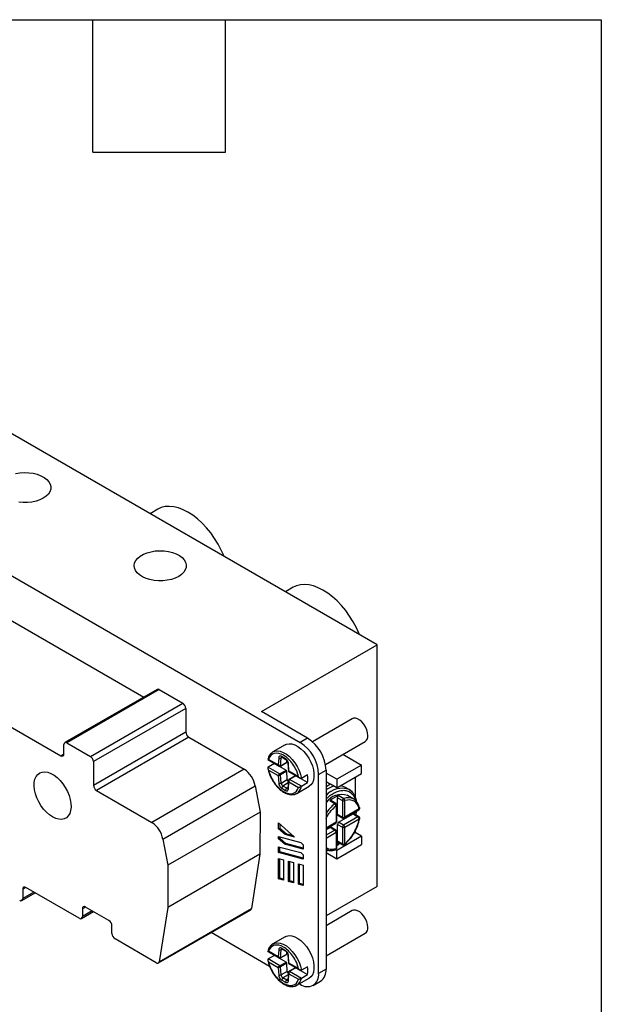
# Model space of a CAD drawing. Header units: millimetres. Extents: x 13 to 546, y 13 to 419.
# Tile 5 of 5: x 479 to 546, y 306 to 419. Entities that reach past the tile are written whole.
import ezdxf

# ---------------------------------------------------------------- set-up
doc = ezdxf.new("R2010")
doc.units = ezdxf.units.MM
doc.header["$LTSCALE"] = 2
doc.linetypes.add('SLD-Solid', pattern=[0])
doc.layers.add('TEXT', color=140, linetype='SLD-Solid', lineweight=25)

msp = doc.modelspace()

# ---------------------------------------------------------------- linework, layer by layer
for p, q in [((520.331, 347.27), (456.692, 384.009)), ((437.246, 378.906), (511.493, 336.045)), ((495.138, 362.858), (494.234, 362.336)), ((510.695, 353.877), (509.791, 353.355)), ((477.699, 350.401), (493.518, 341.269)), ((507.038, 339.596), (520.331, 347.27)), ((520.331, 319.508), (520.331, 347.27)), ((467.092, 344.278), (483.98, 334.529)), ((495.049, 342.153), (484.442, 336.03)), ((495.294, 342.129), (484.687, 336.006)), ((495.294, 342.129), (497.993, 340.57)), ((487.386, 334.447), (497.993, 340.57)), ((498.339, 339.971), (487.733, 333.848)), ((498.339, 339.971), (498.339, 337.269)), ((512.341, 336.535), (507.038, 339.596)), ((517.46, 338.772), (512.89, 336.134)), ((487.733, 331.146), (498.339, 337.269)), ((498.7, 336.644), (488.094, 330.521)), ((498.7, 336.644), (505.065, 332.969)), ((512.341, 336.535), (511.493, 336.045)), ((514.39, 333.536), (518.96, 336.174)), ((484.341, 334.737), (484.341, 335.806)), ((484.687, 336.006), (487.386, 334.447)), ((508.349, 334.956), (508.03, 334.643)), ((509.764, 335.773), (508.35, 334.956)), ((483.98, 334.529), (484.341, 334.737)), ((487.733, 333.848), (487.733, 331.146)), ((507.772, 334.083), (509.07, 333.334)), ((508.964, 333.463), (507.86, 334.1)), ((509.021, 334.268), (508.964, 333.463)), ((509.241, 333.378), (509.303, 334.255)), ((509.241, 333.378), (509.948, 333.786)), ((509.436, 334.332), (509.303, 334.255)), ((509.798, 334.191), (509.369, 334.439)), ((509.41, 334.347), (509.839, 334.099)), ((509.948, 333.786), (509.962, 333.984)), ((516.386, 334.688), (518.528, 333.451)), ((505.065, 332.969), (494.459, 326.846)), ((508.527, 333.634), (507.82, 333.225)), ((507.82, 333.225), (509.169, 332.446)), ((507.86, 332.875), (508.964, 332.238)), ((508.527, 333.634), (509.876, 332.854)), ((509.169, 332.446), (509.876, 332.854)), ((509.221, 333.339), (509.928, 333.747)), ((509.948, 332.737), (509.241, 332.329)), ((510.01, 331.789), (509.948, 332.737)), ((510.088, 333.687), (510.15, 332.731)), ((510.203, 332.748), (510.146, 333.619)), ((510.179, 332.694), (511.478, 331.944)), ((511.307, 332.11), (510.203, 332.748)), ((513.614, 332.371), (514.462, 332.86)), ((514.462, 332.86), (514.462, 309.997)), ((518.528, 333.451), (515.7, 331.818)), ((518.528, 332.471), (518.528, 333.451)), ((508.964, 332.238), (509.021, 331.367)), ((509.303, 331.38), (509.241, 332.329)), ((509.303, 331.38), (510.01, 331.789)), ((510.15, 331.696), (510.088, 330.814)), ((510.146, 330.718), (510.203, 331.523)), ((510.203, 331.523), (511.307, 330.886)), ((510.936, 332.218), (510.229, 331.81)), ((510.988, 332.213), (510.28, 331.805)), ((511.63, 331.026), (510.28, 331.805)), ((512.337, 331.434), (510.988, 332.213)), ((512.337, 332.332), (511.63, 331.924)), ((513.614, 309.507), (513.614, 332.371)), ((515.7, 331.818), (514.462, 332.533)), ((514.462, 331.553), (514.993, 331.247)), ((515.7, 330.839), (518.528, 332.471)), ((515.7, 331.818), (515.7, 330.839)), ((517.821, 332.063), (517.821, 329.801)), ((488.094, 330.521), (494.459, 326.846)), ((495.71, 324.925), (506.316, 331.049)), ((506.316, 331.049), (506.875, 328.057)), ((509.369, 330.795), (509.798, 330.547)), ((510.129, 331.397), (509.51, 331.04)), ((509.939, 330.792), (509.51, 331.04)), ((509.939, 330.792), (510.093, 330.881)), ((511.1, 330.193), (512.514, 331.009)), ((511.63, 331.026), (512.337, 331.434)), ((514.993, 331.247), (514.462, 330.941)), ((515.7, 330.839), (514.993, 331.247)), ((517.134, 330.628), (516.639, 330.914)), ((510.982, 330.146), (511.1, 330.193)), ((511.1, 330.193), (510.999, 330.143)), ((515.456, 329.013), (514.89, 329.34)), ((515.588, 329.045), (515.022, 329.372)), ((515.771, 327.776), (515.771, 329.689)), ((515.771, 329.689), (516.336, 329.362)), ((515.944, 329.948), (516.509, 329.621)), ((516.336, 329.362), (516.336, 327.45)), ((516.619, 327.45), (516.619, 329.362)), ((517.643, 329.551), (516.936, 329.959)), ((515.629, 328.791), (515.629, 326.878)), ((515.688, 326.96), (515.688, 328.872)), ((516.578, 327.358), (518.234, 328.314)), ((518.275, 328.406), (516.619, 327.45)), ((506.875, 328.057), (496.269, 321.934)), ((506.875, 328.057), (506.871, 323.212)), ((516.336, 327.45), (515.771, 327.776)), ((515.812, 327.685), (516.378, 327.358)), ((515.912, 326.878), (517.568, 327.834)), ((518.134, 327.508), (516.478, 326.552)), ((516.619, 326.307), (518.275, 327.263)), ((517.568, 327.834), (518.134, 327.508)), ((518.234, 327.518), (517.668, 327.844)), ((518.331, 327.313), (518.33, 327.309)), ((509.018, 326.808), (510.855, 325.178)), ((509.018, 326.132), (509.018, 326.808)), ((509.018, 326.132), (509.159, 326.213)), ((509.763, 325.471), (509.018, 326.132)), ((509.159, 326.683), (509.159, 326.213)), ((509.159, 326.213), (509.904, 325.553)), ((515.629, 326.878), (514.462, 326.205)), ((514.462, 326.137), (515.588, 326.787)), ((514.462, 326.041), (514.922, 326.307)), ((515.488, 325.98), (514.462, 325.388)), ((514.922, 326.307), (515.488, 325.98)), ((515.588, 325.99), (515.022, 326.317)), ((515.771, 324.721), (515.771, 326.633)), ((515.771, 326.633), (516.336, 326.307)), ((516.478, 326.552), (515.912, 326.878)), ((516.336, 326.307), (516.336, 324.395)), ((516.619, 324.395), (516.619, 326.307)), ((517.821, 325.897), (517.821, 325.694)), ((495.71, 324.925), (496.269, 321.934)), ((509.018, 324.98), (509.018, 325.227)), ((509.018, 325.227), (511.572, 324.543)), ((509.018, 324.98), (509.159, 325.061)), ((509.711, 324.365), (509.018, 324.98)), ((509.159, 325.061), (509.159, 325.189)), ((509.853, 324.446), (509.159, 325.061)), ((509.904, 325.553), (509.763, 325.471)), ((510.855, 325.178), (509.763, 325.471)), ((509.904, 325.553), (510.662, 325.35)), ((514.462, 325.062), (515.629, 325.735)), ((515.629, 325.735), (515.629, 323.823)), ((515.688, 323.905), (515.688, 325.817)), ((518.528, 325.286), (515.7, 323.653)), ((516.336, 324.395), (515.771, 324.721)), ((517.821, 325.694), (517.668, 325.606)), ((518.528, 325.286), (517.821, 325.694)), ((518.528, 325.286), (518.528, 324.306)), ((509.018, 324.075), (511.572, 323.391)), ((509.018, 323.399), (509.018, 324.075)), ((509.159, 323.48), (509.159, 324.037)), ((509.711, 324.365), (509.853, 324.446)), ((511.846, 323.793), (509.711, 324.365)), ((511.846, 323.913), (509.853, 324.446)), ((511.572, 324.543), (511.846, 324.3)), ((511.846, 324.3), (511.846, 323.793)), ((514.626, 323.708), (514.462, 323.669)), ((515.7, 323.653), (515.573, 323.726)), ((515.688, 324.198), (516.045, 324.495)), ((515.7, 322.673), (518.528, 324.306)), ((515.7, 322.673), (515.7, 323.653)), ((515.812, 324.63), (516.378, 324.303)), ((516.607, 324.323), (516.604, 324.321)), ((506.871, 323.212), (496.265, 317.089)), ((506.871, 323.212), (505.904, 316.979)), ((509.018, 323.399), (509.159, 323.48)), ((511.846, 322.641), (509.018, 323.399)), ((509.018, 322.723), (509.583, 322.571)), ((509.018, 320.377), (509.018, 322.723)), ((511.846, 322.761), (509.159, 323.48)), ((509.159, 320.458), (509.159, 322.685)), ((509.583, 322.571), (509.583, 320.225)), ((511.572, 323.391), (511.846, 323.148)), ((511.846, 323.148), (511.846, 322.641)), ((514.462, 323.387), (515.7, 322.673)), ((496.269, 321.934), (496.265, 317.089)), ((510.149, 322.42), (510.715, 322.268)), ((510.149, 320.074), (510.149, 322.42)), ((510.29, 320.155), (510.29, 322.382)), ((510.715, 322.268), (510.715, 319.922)), ((511.28, 322.116), (511.846, 321.965)), ((511.28, 319.771), (511.28, 322.116)), ((511.422, 319.852), (511.422, 322.079)), ((511.846, 321.965), (511.846, 319.619)), ((509.018, 320.377), (509.159, 320.458)), ((509.583, 320.225), (509.018, 320.377)), ((509.583, 320.345), (509.159, 320.458)), ((479.962, 319.391), (479.601, 319.183)), ((479.601, 319.183), (479.601, 318.114)), ((486.107, 315.844), (479.962, 319.391)), ((510.149, 320.074), (510.29, 320.155)), ((510.715, 319.922), (510.149, 320.074)), ((510.715, 320.042), (510.29, 320.155)), ((511.28, 319.771), (511.422, 319.852)), ((511.846, 319.619), (511.28, 319.771)), ((511.846, 319.739), (511.422, 319.852)), ((520.331, 319.508), (514.462, 316.12)), ((479.499, 317.89), (481.031, 318.774)), ((480.887, 318.857), (479.601, 318.114)), ((486.815, 317.143), (486.46, 316.938)), ((486.46, 316.938), (486.46, 316.047)), ((489.502, 315.592), (486.815, 317.143)), ((495.203, 310.712), (505.809, 316.835)), ((496.265, 317.089), (495.297, 310.856)), ((495.297, 310.856), (505.904, 316.979)), ((486.357, 315.819), (487.732, 316.613)), ((487.586, 316.697), (486.46, 316.047)), ((517.46, 316.726), (514.462, 314.995)), ((489.856, 314.086), (489.856, 314.977)), ((494.954, 310.737), (490.209, 313.476)), ((507.984, 310.308), (501.243, 314.199)), ((509.764, 313.726), (508.35, 312.91)), ((514.462, 311.531), (518.96, 314.127)), ((508.349, 312.909), (508.03, 312.596)), ((509.436, 312.285), (509.303, 312.209)), ((509.798, 312.144), (509.369, 312.392)), ((509.41, 312.3), (509.839, 312.053)), ((507.772, 312.037), (509.071, 311.287)), ((508.527, 311.587), (507.82, 311.179)), ((509.169, 310.4), (507.82, 311.179)), ((508.964, 311.416), (507.86, 312.054)), ((509.876, 310.808), (508.527, 311.587)), ((509.021, 312.221), (508.964, 311.416)), ((509.221, 311.293), (509.928, 311.701)), ((509.241, 311.332), (509.303, 312.209)), ((509.241, 311.332), (509.948, 311.74)), ((509.948, 311.74), (509.962, 311.938)), ((510.088, 311.641), (510.15, 310.686)), ((510.203, 310.701), (510.146, 311.572)), ((507.86, 310.829), (508.964, 310.192)), ((508.964, 310.192), (509.021, 309.321)), ((509.169, 310.4), (509.876, 310.808)), ((509.948, 310.691), (509.241, 310.283)), ((509.303, 309.334), (509.241, 310.283)), ((510.01, 309.742), (509.948, 310.691)), ((510.178, 310.648), (511.478, 309.898)), ((511.307, 310.064), (510.203, 310.701)), ((510.936, 310.172), (510.229, 309.763)), ((510.28, 309.758), (510.988, 310.166)), ((510.988, 310.166), (512.337, 309.387)), ((512.337, 310.285), (511.63, 309.877)), ((510.01, 309.742), (509.303, 309.334)), ((510.129, 309.351), (509.51, 308.994)), ((509.939, 308.746), (509.51, 308.994)), ((510.15, 309.649), (510.088, 308.767)), ((510.146, 308.671), (510.203, 309.476)), ((510.203, 309.476), (511.307, 308.839)), ((510.28, 309.758), (511.63, 308.979)), ((511.1, 308.146), (512.514, 308.963)), ((511.63, 308.979), (512.337, 309.387)), ((514.462, 309.997), (513.614, 309.507)), ((509.369, 308.749), (509.798, 308.501)), ((510.093, 308.834), (509.939, 308.746)), ((510.982, 308.099), (511.1, 308.147)), ((511.1, 308.146), (510.999, 308.096)), ((511.493, 308.282), (511.414, 308.328)), ((512.992, 308.134), (513.841, 308.624))]:
    msp.add_line(p, q)
at = {"flags": 128}
for points in [[(478.79, 366.954), (479.28, 367.034), (479.786, 367.065), (480.294, 367.046), (480.789, 366.978), (481.257, 366.863), (481.684, 366.704), (482.059, 366.505), (482.37, 366.273), (482.609, 366.013), (482.768, 365.734), (482.843, 365.444), (482.833, 365.15), (482.736, 364.862), (482.556, 364.587), (482.299, 364.333), (481.971, 364.109)], [(481.971, 364.109), (481.582, 363.919), (481.143, 363.771), (480.667, 363.667), (480.167, 363.611), (479.659, 363.605), (479.155, 363.649)], [(502.75, 357.42), (502.743, 357.437), (502.427, 358.142), (502.062, 358.831), (501.653, 359.496), (501.205, 360.126), (500.723, 360.716), (500.213, 361.256), (499.683, 361.74), (499.139, 362.162), (498.588, 362.516), (498.037, 362.798), (497.492, 363.005), (496.962, 363.133), (496.453, 363.181), (495.971, 363.148), (495.523, 363.035), (495.138, 362.858)], [(497.527, 355.128), (497.138, 354.939), (496.699, 354.79), (496.223, 354.687), (495.724, 354.631), (495.215, 354.625), (494.712, 354.668), (494.229, 354.76), (493.779, 354.898), (493.377, 355.077), (493.032, 355.294), (492.756, 355.541), (492.557, 355.811), (492.439, 356.097), (492.407, 356.39), (492.46, 356.682), (492.599, 356.964), (492.819, 357.229), (493.112, 357.469), (493.472, 357.677), (493.888, 357.847), (494.347, 357.973), (494.836, 358.053), (495.342, 358.084), (495.85, 358.066), (496.345, 357.998), (496.813, 357.882), (497.241, 357.723), (497.615, 357.524), (497.927, 357.292), (498.165, 357.033), (498.324, 356.754), (498.4, 356.463), (498.389, 356.169), (498.292, 355.881), (498.113, 355.606), (497.855, 355.353), (497.527, 355.128)], [(518.306, 348.44), (518.269, 348.529), (517.95, 349.23), (517.582, 349.914), (517.171, 350.573), (516.722, 351.197), (516.24, 351.78), (515.731, 352.314), (515.202, 352.791), (514.66, 353.207), (514.111, 353.555), (513.562, 353.831), (513.021, 354.033), (512.494, 354.156), (511.988, 354.2), (511.51, 354.165), (511.065, 354.049), (510.695, 353.877)], [(519.271, 336.861), (519.24, 337.172), (519.149, 337.5), (519.004, 337.827), (518.813, 338.133), (518.586, 338.401), (518.338, 338.615), (518.082, 338.763), (517.834, 338.835), (517.608, 338.829), (517.46, 338.772)], [(508.35, 334.956), (508.565, 335.046), (508.868, 335.085), (509.199, 335.04), (509.548, 334.913), (509.902, 334.708), (510.251, 334.433), (510.582, 334.095), (510.885, 333.707), (511.149, 333.282), (511.366, 332.833), (511.528, 332.375), (511.63, 331.924)], [(509.764, 335.773), (509.927, 335.847), (510.218, 335.9), (510.538, 335.873), (510.878, 335.767), (511.226, 335.584), (511.572, 335.33), (511.903, 335.015), (512.21, 334.647), (512.483, 334.238), (512.712, 333.803), (512.891, 333.354), (513.013, 332.906), (513.076, 332.474), (513.076, 332.072), (513.013, 331.712), (512.891, 331.405), (512.712, 331.163), (512.514, 331.009)], [(483.037, 327.488), (482.678, 327.729), (482.33, 328.034), (482.001, 328.394), (481.703, 328.798), (481.443, 329.235), (481.228, 329.693), (481.065, 330.157), (480.959, 330.615), (480.913, 331.054), (480.927, 331.461), (481.002, 331.824), (481.136, 332.133), (481.324, 332.379), (481.561, 332.554), (481.84, 332.655), (482.154, 332.677), (482.493, 332.621), (482.848, 332.487), (483.207, 332.28), (483.562, 332.006), (483.902, 331.673), (484.216, 331.289), (484.496, 330.867), (484.735, 330.418), (484.924, 329.955), (485.059, 329.492), (485.136, 329.042), (485.152, 328.618), (485.107, 328.232), (485.002, 327.894), (484.841, 327.616), (484.627, 327.405), (484.368, 327.266), (484.071, 327.205), (483.743, 327.222), (483.395, 327.317), (483.037, 327.488)], [(516.639, 330.914), (516.448, 331.005), (516.129, 331.086)], [(517.134, 330.628), (517.373, 330.453), (517.475, 330.349)], [(517.722, 327.813), (517.732, 327.879), (517.75, 328.035)], [(515.529, 323.71), (515.54, 323.712), (515.556, 323.717)], [(515.688, 324.463), (515.814, 324.557), (515.866, 324.598)], [(519.271, 314.814), (519.24, 315.125), (519.149, 315.453), (519.004, 315.78), (518.813, 316.087), (518.586, 316.355), (518.338, 316.569), (518.082, 316.716), (517.834, 316.789), (517.608, 316.782), (517.46, 316.726)], [(509.764, 313.726), (509.927, 313.8), (510.218, 313.854), (510.538, 313.827), (510.878, 313.72), (511.226, 313.537), (511.572, 313.284), (511.903, 312.968), (512.21, 312.6), (512.483, 312.192), (512.712, 311.756), (512.891, 311.307), (513.013, 310.86), (513.076, 310.428), (513.076, 310.025), (513.013, 309.665), (512.891, 309.359), (512.712, 309.116), (512.514, 308.963)], [(508.35, 312.91), (508.565, 313), (508.868, 313.038), (509.199, 312.993), (509.548, 312.866), (509.902, 312.662), (510.251, 312.386), (510.582, 312.049), (510.885, 311.661), (511.149, 311.235), (511.366, 310.786), (511.528, 310.328), (511.63, 309.877)], [(494.954, 310.737), (495.013, 310.708), (495.07, 310.692), (495.124, 310.689), (495.174, 310.699), (495.217, 310.721), (495.252, 310.755), (495.28, 310.801), (495.297, 310.856)]]:
    msp.add_lwpolyline(points, dxfattribs=at)
for centre, radius, start, end in [((495.15, 341.928), 0.246, 54.38242, 114.30712), ((497.588, 339.937), 0.752, 2.60548, 57.39452), ((499.123, 337.305), 0.784, 182.60548, 237.39452), ((484.552, 335.84), 0.214, 50.79671, 189.21404), ((509.028, 332.172), 4.59, 2.4763, 57.5237), ((509.876, 332.662), 4.59, 2.4764, 57.5236), ((518.548, 336.774), 0.728, 304.45505, 6.85713), ((508.84, 334.118), 0.971, 120.32337, 144.189), ((484.121, 334.701), 0.223, 230.79671, 9.21404), ((486.981, 333.814), 0.752, 2.60548, 57.39452), ((509.173, 334.513), 0.288, 238.1077, 296.81043), ((509.467, 334.428), 0.0986, 173.70115, 234.98667), ((509.898, 334.181), 0.101, 174.40912, 233.96416), ((503.535, 330.605), 2.817, 9.0649, 57.08566), ((510.175, 333.703), 0.0891, 189.97453, 250.59502), ((509.797, 331.883), 2.58, 349.97556, 10.02444), ((488.516, 331.182), 0.784, 182.60548, 237.39452), ((509.148, 331.673), 0.331, 247.34035, 297.94439), ((509.676, 330.781), 0.307, 122.60548, 177.39452), ((510.105, 330.533), 0.307, 122.60548, 177.39452), ((510.198, 330.815), 0.11, 180.69642, 241.77849), ((510.486, 331.169), 1.153, 302.15709, 352.852), ((516.243, 327.946), 3.202, 105.77587, 123.78294), ((516.275, 328.413), 2.376, 68.8143, 139.71721), ((516.254, 327.846), 2.22, 72.11505, 143.79607), ((516.942, 327.001), 3.111, 108.72481, 131.26982), ((514.979, 329.264), 0.116, 68.0424, 139.57426), ((516.063, 329.68), 0.293, 114.09047, 178.40537), ((516.629, 329.354), 0.293, 114.09047, 178.40537), ((516.478, 329.635), 0.307, 242.60967, 297.39033), ((516.997, 328.305), 1.404, 62.57212, 110.30741), ((516.363, 329.406), 0.26, 350.17815, 55.71846), ((516.903, 328.378), 1.387, 9.36966, 57.74757), ((518.833, 325.09), 5.176, 130.71936, 147.59835), ((515.544, 328.938), 0.116, 68.22242, 139.54911), ((515.252, 328.676), 0.394, 16.91986, 58.86154), ((515.59, 328.881), 0.0986, 293.69421, 355.00975), ((518.177, 328.395), 0.0986, 305.01333, 6.29885), ((518.22, 328.504), 0.112, 14.11398, 62.69272), ((518.201, 328.512), 0.129, 304.9811, 8.69744), ((515.869, 327.766), 0.0986, 173.70115, 234.98667), ((516.478, 327.723), 0.307, 242.60967, 297.39033), ((516.436, 327.44), 0.101, 174.38241, 234.26991), ((516.519, 327.44), 0.101, 305.69804, 5.62038), ((517.626, 327.755), 0.0983, 64.91176, 126.3987), ((518.192, 327.429), 0.0983, 64.94638, 126.39541), ((517.968, 327.249), 0.307, 2.60548, 57.39452), ((518.265, 327.331), 0.0689, 278.27991, 341.56098), ((492.928, 324.482), 2.817, 9.0649, 57.08566), ((514.981, 326.225), 0.101, 65.69288, 125.61758), ((515.546, 325.901), 0.0986, 64.97621, 126.29874), ((515.322, 325.721), 0.307, 2.60548, 57.39452), ((515.531, 326.868), 0.0986, 305.01333, 6.29885), ((515.588, 326.97), 0.101, 294.37466, 354.3052), ((516.078, 326.619), 0.307, 122.60548, 177.39452), ((516.643, 326.293), 0.307, 122.60548, 177.39452), ((516.478, 326.58), 0.307, 242.60967, 297.39033), ((516.312, 326.293), 0.307, 2.60548, 57.39452), ((515.59, 325.826), 0.0986, 293.69421, 355.00975), ((515.868, 324.71), 0.0983, 173.5977, 235.09012), ((514.962, 325.089), 1.449, 249.81744, 289.92413), ((515.495, 323.837), 0.134, 296.55258, 354.03958), ((515.588, 323.915), 0.101, 294.37466, 354.3052), ((516.478, 324.668), 0.307, 242.60967, 297.39033), ((516.434, 324.384), 0.0982, 173.57925, 235.2848), ((516.555, 324.369), 0.0689, 318.3481, 21.72444), ((479.821, 319.219), 0.223, 50.79671, 189.21404), ((479.39, 318.08), 0.214, 230.79671, 9.21404), ((486.676, 316.973), 0.219, 50.79671, 189.21404), ((505.699, 317.011), 0.207, 302.11099, 351.1914), ((486.245, 316.012), 0.218, 230.79671, 9.21404), ((489.086, 314.942), 0.771, 2.60548, 57.39452), ((518.548, 314.727), 0.728, 304.45505, 6.85713), ((490.621, 314.121), 0.766, 182.60548, 237.39452), ((508.84, 312.072), 0.971, 120.32337, 144.189), ((509.467, 312.381), 0.0986, 173.70115, 234.98667), ((509.173, 312.466), 0.288, 238.1077, 296.81043), ((509.898, 312.134), 0.101, 174.40894, 233.96625), ((510.175, 311.656), 0.0891, 189.97638, 250.59483), ((509.797, 309.836), 2.58, 349.97556, 10.02444), ((509.148, 309.626), 0.331, 247.34035, 297.94439), ((509.676, 308.735), 0.307, 122.60548, 177.39452), ((510.486, 309.122), 1.153, 302.15709, 352.852), ((512.314, 309.309), 1.315, 231.32581, 8.68494), ((513.003, 309.83), 1.469, 304.77892, 6.53326), ((510.105, 308.487), 0.307, 122.60548, 177.39452), ((510.198, 308.768), 0.11, 180.69642, 241.77849)]:
    msp.add_arc(centre, radius, start, end)
for points, knots in [([(507.86, 334.1), (507.839, 334.095), (507.803, 334.085), (507.775, 334.082), (507.768, 334.085), (507.772, 334.092), (507.785, 334.101), (507.79, 334.105)], [0, 0, 0, 0, 0.3308554, 0.5737439, 0.7463924, 0.8964092, 1, 1, 1, 1]), ([(508.03, 334.643), (508.007, 334.621), (507.868, 334.496), (507.821, 334.27), (507.782, 334.083)], [0, 0, 0, 0, 0.16886513, 1, 1, 1, 1]), ([(511.307, 332.11), (511.193, 332.602), (510.965, 333.106), (510.344, 333.993), (509.969, 334.353), (509.198, 334.798), (508.822, 334.872), (508.202, 334.701), (507.973, 334.46), (507.86, 334.1)], [0, 0, 0, 0, 0.25, 0.25, 0.5, 0.5, 0.75, 0.75, 1, 1, 1, 1]), ([(509.369, 334.439), (509.354, 334.447), (509.324, 334.462), (509.281, 334.477), (509.24, 334.486), (509.201, 334.487), (509.164, 334.482), (509.131, 334.47), (509.091, 334.445), (509.053, 334.399), (509.028, 334.334), (509.023, 334.287), (509.021, 334.268)], [0, 0, 0, 0, 0.08595378, 0.17030009, 0.25358162, 0.33621055, 0.41849446, 0.50066751, 0.5802329, 0.75027808, 0.89931422, 1, 1, 1, 1]), ([(509.303, 334.255), (509.308, 334.284), (509.316, 334.336), (509.349, 334.36), (509.364, 334.371)], [0, 0, 0, 0, 0.5502161, 1, 1, 1, 1]), ([(509.364, 334.369), (509.364, 334.369), (509.362, 334.368), (509.377, 334.364), (509.399, 334.353), (509.41, 334.347)], [0, 0, 0, 0, 0.25984775, 0.60521859, 1, 1, 1, 1]), ([(510.146, 333.619), (510.144, 333.637), (510.141, 333.673), (510.129, 333.729), (510.112, 333.785), (510.091, 333.84), (510.065, 333.895), (510.036, 333.947), (509.991, 334.015), (509.93, 334.089), (509.859, 334.153), (509.816, 334.18), (509.798, 334.191)], [0, 0, 0, 0, 0.0859538, 0.1703001, 0.2535816, 0.3362105, 0.4184945, 0.5006675, 0.5802329, 0.7502781, 0.8993142, 1, 1, 1, 1]), ([(509.839, 334.099), (509.857, 334.087), (509.89, 334.066), (509.942, 334.014), (509.997, 333.943), (510.044, 333.855), (510.077, 333.765), (510.084, 333.715), (510.088, 333.687)], [0, 0, 0, 0, 0.1581357, 0.2852509, 0.4522505, 0.6629466, 0.8150125, 1, 1, 1, 1]), ([(509.948, 333.786), (509.947, 333.776), (509.944, 333.758), (509.932, 333.752), (509.927, 333.749)], [0, 0, 0, 0, 0.5861885, 1, 1, 1, 1]), ([(507.82, 333.225), (507.812, 333.22), (507.796, 333.208), (507.78, 333.181), (507.771, 333.147), (507.769, 333.105), (507.776, 333.048), (507.802, 332.968), (507.839, 332.909), (507.86, 332.875)], [0, 0, 0, 0, 0.0831042, 0.171932, 0.2696425, 0.3786252, 0.5006088, 0.7119837, 1, 1, 1, 1]), ([(507.78, 333.071), (507.801, 332.96), (507.849, 332.708), (508.034, 332.19), (508.347, 331.58), (508.779, 331.01), (509.186, 330.615), (509.588, 330.326), (510.043, 330.104), (510.472, 330.031), (510.795, 330.061), (510.931, 330.122), (510.982, 330.146)], [0, 0, 0, 0, 0.0674669, 0.152706, 0.3052666, 0.4348088, 0.541311, 0.6314607, 0.7408686, 0.875282, 0.9522169, 1, 1, 1, 1]), ([(507.86, 332.875), (507.973, 332.384), (508.202, 331.88), (508.822, 330.993), (509.198, 330.633), (509.969, 330.188), (510.344, 330.114), (510.965, 330.285), (511.193, 330.526), (511.307, 330.886)], [0, 0, 0, 0, 0.25, 0.25, 0.5, 0.5, 0.75, 0.75, 1, 1, 1, 1]), ([(508.964, 333.463), (508.973, 333.452), (508.991, 333.432), (509.021, 333.409), (509.049, 333.391), (509.074, 333.379), (509.115, 333.363), (509.177, 333.353), (509.22, 333.37), (509.241, 333.378)], [0, 0, 0, 0, 0.1324368, 0.2485757, 0.3484254, 0.4320086, 0.4993747, 0.7587271, 1, 1, 1, 1]), ([(509.048, 333.347), (509.04, 333.352), (509.024, 333.363), (509.002, 333.387), (508.98, 333.42), (508.969, 333.448), (508.964, 333.463)], [0, 0, 0, 0, 0.1978601, 0.4303553, 0.6976943, 1, 1, 1, 1]), ([(509.049, 333.346), (509.061, 333.34), (509.085, 333.328), (509.128, 333.318), (509.176, 333.32), (509.206, 333.333), (509.221, 333.339)], [0, 0, 0, 0, 0.2197873, 0.4590374, 0.732163, 1, 1, 1, 1]), ([(509.241, 333.378), (509.24, 333.369), (509.237, 333.352), (509.226, 333.344), (509.22, 333.34)], [0, 0, 0, 0, 0.52001482, 1, 1, 1, 1]), ([(509.876, 332.854), (509.892, 332.845), (509.911, 332.827), (509.939, 332.782), (509.947, 332.757), (509.948, 332.737)], [0, 0, 0, 0, 0.5, 0.5, 1, 1, 1, 1]), ([(510.149, 332.766), (510.149, 332.763), (510.148, 332.756), (510.161, 332.748), (510.188, 332.748), (510.203, 332.748)], [0, 0, 0, 0, 0.2110425, 0.5444883, 1, 1, 1, 1]), ([(510.148, 332.763), (510.149, 332.755), (510.151, 332.738), (510.162, 332.716), (510.178, 332.696), (510.192, 332.687), (510.199, 332.682)], [0, 0, 0, 0, 0.2499123, 0.4951753, 0.7431539, 1, 1, 1, 1]), ([(510.203, 332.748), (510.199, 332.739), (510.192, 332.723), (510.188, 332.705), (510.189, 332.693), (510.193, 332.686), (510.198, 332.683), (510.2, 332.682)], [0, 0, 0, 0, 0.2599741, 0.4898882, 0.6897909, 0.859773, 1, 1, 1, 1]), ([(508.964, 332.238), (508.969, 332.247), (508.979, 332.265), (508.998, 332.292), (509.019, 332.316), (509.038, 332.337), (509.068, 332.368), (509.113, 332.41), (509.151, 332.434), (509.169, 332.446)], [0, 0, 0, 0, 0.1401718, 0.2641353, 0.3719168, 0.4635652, 0.5391697, 0.7726679, 1, 1, 1, 1]), ([(509.241, 332.329), (509.231, 332.324), (509.212, 332.314), (509.179, 332.299), (509.146, 332.287), (509.102, 332.272), (509.036, 332.248), (508.992, 332.242), (508.964, 332.238)], [0, 0, 0, 0, 0.1185324, 0.2322988, 0.341903, 0.4480204, 0.6485349, 1, 1, 1, 1]), ([(509.241, 332.329), (509.24, 332.349), (509.232, 332.374), (509.204, 332.419), (509.185, 332.437), (509.169, 332.446)], [0, 0, 0, 0, 0.5, 0.5, 1, 1, 1, 1]), ([(510.01, 331.789), (510.016, 331.751), (510.028, 331.679), (510.079, 331.579), (510.121, 331.533), (510.137, 331.514)], [0, 0, 0, 0, 0.3964692, 0.7557063, 1, 1, 1, 1]), ([(510.229, 331.81), (510.217, 331.801), (510.192, 331.782), (510.166, 331.746), (510.152, 331.705), (510.149, 331.679), (510.148, 331.667)], [0, 0, 0, 0, 0.2652107, 0.5375808, 0.7777323, 1, 1, 1, 1]), ([(510.203, 331.523), (510.194, 331.534), (510.179, 331.555), (510.163, 331.587), (510.154, 331.616), (510.149, 331.64), (510.148, 331.654), (510.148, 331.66)], [0, 0, 0, 0, 0.2652052, 0.497774, 0.6977234, 0.8650991, 1, 1, 1, 1]), ([(510.28, 331.805), (510.272, 331.799), (510.254, 331.786), (510.23, 331.759), (510.211, 331.725), (510.194, 331.676), (510.184, 331.606), (510.196, 331.553), (510.203, 331.523)], [0, 0, 0, 0, 0.11773837, 0.23962664, 0.36647831, 0.4990154, 0.7148284, 1, 1, 1, 1]), ([(510.229, 331.809), (510.23, 331.81), (510.236, 331.816), (510.255, 331.816), (510.272, 331.808), (510.28, 331.805)], [0, 0, 0, 0, 0.0691468, 0.5517084, 1, 1, 1, 1]), ([(510.937, 332.216), (510.939, 332.218), (510.946, 332.225), (510.965, 332.223), (510.98, 332.216), (510.988, 332.213)], [0, 0, 0, 0, 0.185153, 0.607373, 1, 1, 1, 1]), ([(511.63, 331.924), (511.621, 331.92), (511.603, 331.912), (511.57, 331.911), (511.533, 331.918), (511.492, 331.935), (511.44, 331.967), (511.374, 332.023), (511.331, 332.079), (511.307, 332.11)], [0, 0, 0, 0, 0.0831042, 0.171932, 0.2696425, 0.3786252, 0.5006088, 0.7119837, 1, 1, 1, 1]), ([(509.021, 331.367), (509.023, 331.349), (509.026, 331.313), (509.038, 331.257), (509.055, 331.201), (509.076, 331.146), (509.102, 331.091), (509.131, 331.039), (509.175, 330.971), (509.237, 330.897), (509.308, 330.833), (509.351, 330.806), (509.369, 330.795)], [0, 0, 0, 0, 0.0859538, 0.1703001, 0.2535816, 0.3362105, 0.4184945, 0.5006675, 0.5802329, 0.7502781, 0.8993142, 1, 1, 1, 1]), ([(509.798, 330.547), (509.813, 330.539), (509.843, 330.524), (509.886, 330.509), (509.927, 330.5), (509.966, 330.499), (510.003, 330.504), (510.036, 330.516), (510.076, 330.541), (510.114, 330.587), (510.139, 330.652), (510.144, 330.699), (510.146, 330.718)], [0, 0, 0, 0, 0.0859538, 0.1703001, 0.2535816, 0.3362105, 0.4184945, 0.5006675, 0.5802329, 0.7502781, 0.8993142, 1, 1, 1, 1]), ([(510.088, 330.814), (510.086, 330.8), (510.082, 330.778), (510.084, 330.779), (510.085, 330.78)], [0, 0, 0, 0, 0.6397843, 1, 1, 1, 1]), ([(511.307, 330.886), (511.319, 330.889), (511.343, 330.896), (511.381, 330.91), (511.417, 330.924), (511.462, 330.942), (511.516, 330.967), (511.581, 330.999), (511.614, 331.017), (511.63, 331.026)], [0, 0, 0, 0, 0.1540475, 0.2887595, 0.4042498, 0.5007032, 0.6964173, 0.8591263, 1, 1, 1, 1]), ([(514.462, 329.557), (514.565, 329.655), (514.828, 329.906), (515.276, 330.201), (515.782, 330.442), (516.195, 330.54), (516.514, 330.557), (516.83, 330.526), (517.19, 330.397), (517.536, 330.1), (517.77, 329.738), (517.844, 329.445), (517.874, 329.328)], [0, 0, 0, 0, 0.07352, 0.1886946, 0.3039547, 0.4191293, 0.4809944, 0.5427746, 0.6688819, 0.7949892, 0.918476, 1, 1, 1, 1]), ([(517.503, 330.319), (517.492, 330.334), (517.394, 330.469), (517.256, 330.553), (517.134, 330.628)], [0, 0, 0, 0, 0.1116304, 1, 1, 1, 1]), ([(518.275, 328.406), (518.182, 328.818), (517.978, 329.127), (517.392, 329.465), (517.023, 329.488), (516.619, 329.362)], [0, 0, 0, 0, 0.5, 0.5, 1, 1, 1, 1]), ([(517.986, 329.18), (517.975, 329.26), (517.948, 329.452), (517.856, 329.747), (517.717, 330.06), (517.574, 330.233), (517.503, 330.319)], [0, 0, 0, 0, 0.17560388, 0.42209321, 0.71269171, 1, 1, 1, 1]), ([(514.462, 327.28), (514.495, 327.351), (514.649, 327.69), (515.049, 328.237), (515.438, 328.608), (515.629, 328.791)], [0, 0, 0, 0, 0.1205377, 0.5689764, 1, 1, 1, 1]), ([(515.687, 328.872), (515.687, 328.875), (515.689, 328.898), (515.678, 328.943), (515.646, 328.999), (515.612, 329.036), (515.588, 329.045), (515.587, 329.045)], [0, 0, 0, 0, 0.0407099, 0.3246597, 0.6385253, 0.9785025, 1, 1, 1, 1]), ([(517.924, 328.136), (517.922, 328.099), (517.915, 327.972), (517.878, 327.835), (517.852, 327.738)], [0, 0, 0, 0, 0.2896062, 1, 1, 1, 1]), ([(517.895, 327.713), (517.913, 327.781), (517.954, 327.936), (517.968, 328.083), (517.976, 328.166)], [0, 0, 0, 0, 0.4395134, 1, 1, 1, 1]), ([(518.233, 328.315), (518.234, 328.315), (518.251, 328.321), (518.277, 328.346), (518.297, 328.374), (518.307, 328.387)], [0, 0, 0, 0, 0.0259307, 0.5048159, 1, 1, 1, 1]), ([(518.307, 328.387), (518.317, 328.411), (518.332, 328.446), (518.335, 328.496), (518.329, 328.519), (518.327, 328.531)], [0, 0, 0, 0, 0.5213655, 0.7608805, 1, 1, 1, 1]), ([(516.378, 327.359), (516.4, 327.349), (516.443, 327.329), (516.516, 327.33), (516.557, 327.35), (516.577, 327.359)], [0, 0, 0, 0, 0.3428517, 0.68475, 1, 1, 1, 1]), ([(516.604, 324.321), (516.809, 324.515), (517.22, 324.902), (517.734, 325.663), (518.136, 326.489), (518.266, 327.038), (518.331, 327.313)], [0, 0, 0, 0, 0.2500001, 0.5000002, 0.7500001, 1, 1, 1, 1]), ([(516.619, 324.395), (517.023, 324.735), (517.392, 325.184), (517.978, 326.199), (518.182, 326.743), (518.275, 327.263)], [0, 0, 0, 0, 0.5, 0.5, 1, 1, 1, 1]), ([(518.329, 327.309), (518.33, 327.312), (518.335, 327.326), (518.333, 327.361), (518.325, 327.415), (518.291, 327.471), (518.258, 327.508), (518.234, 327.517), (518.233, 327.517)], [0, 0, 0, 0, 0.0351221, 0.1804191, 0.4240017, 0.6932472, 0.9848923, 1, 1, 1, 1]), ([(515.587, 326.787), (515.588, 326.788), (515.605, 326.794), (515.631, 326.819), (515.651, 326.846), (515.661, 326.86)], [0, 0, 0, 0, 0.0259307, 0.5048159, 1, 1, 1, 1]), ([(515.687, 325.817), (515.687, 325.82), (515.689, 325.842), (515.678, 325.887), (515.646, 325.944), (515.612, 325.981), (515.589, 325.989), (515.587, 325.99)], [0, 0, 0, 0, 0.0408711, 0.3259454, 0.641054, 0.9823777, 1, 1, 1, 1]), ([(515.661, 326.86), (515.672, 326.884), (515.687, 326.916), (515.687, 326.951), (515.687, 326.96)], [0, 0, 0, 0, 0.7412017, 1, 1, 1, 1]), ([(515.629, 323.823), (515.438, 323.785), (515.049, 323.707), (514.649, 323.791), (514.495, 323.953), (514.462, 323.987)], [0, 0, 0, 0, 0.4310236, 0.8794623, 1, 1, 1, 1]), ([(514.462, 323.572), (514.523, 323.584), (514.624, 323.604), (514.727, 323.655), (514.768, 323.675)], [0, 0, 0, 0, 0.6026467, 1, 1, 1, 1]), ([(514.464, 323.756), (514.588, 323.721), (514.733, 323.68), (515.065, 323.573), (515.323, 323.649), (515.555, 323.717)], [0, 0, 0, 0, 0.3672979, 0.4314921, 1, 1, 1, 1]), ([(515.547, 323.716), (515.562, 323.721), (515.592, 323.731), (515.632, 323.763), (515.651, 323.791), (515.661, 323.805)], [0, 0, 0, 0, 0.3131399, 0.6508234, 1, 1, 1, 1]), ([(515.661, 323.805), (515.672, 323.829), (515.687, 323.861), (515.687, 323.896), (515.687, 323.905)], [0, 0, 0, 0, 0.74120173, 1, 1, 1, 1]), ([(515.996, 324.523), (515.925, 324.452), (515.824, 324.351), (515.718, 324.282), (515.688, 324.262)], [0, 0, 0, 0, 0.7119291, 1, 1, 1, 1]), ([(516.379, 324.303), (516.4, 324.293), (516.444, 324.273), (516.516, 324.276), (516.571, 324.296), (516.597, 324.317), (516.606, 324.324)], [0, 0, 0, 0, 0.29086061, 0.58430978, 0.86626139, 1, 1, 1, 1]), ([(508.03, 312.596), (508.007, 312.575), (507.868, 312.449), (507.821, 312.224), (507.782, 312.036)], [0, 0, 0, 0, 0.16886513, 1, 1, 1, 1]), ([(511.307, 310.064), (511.193, 310.555), (510.965, 311.059), (510.344, 311.946), (509.969, 312.306), (509.198, 312.751), (508.822, 312.825), (508.202, 312.654), (507.973, 312.414), (507.86, 312.054)], [0, 0, 0, 0, 0.25, 0.25, 0.5, 0.5, 0.75, 0.75, 1, 1, 1, 1]), ([(509.369, 312.392), (509.354, 312.4), (509.324, 312.416), (509.281, 312.431), (509.24, 312.439), (509.201, 312.44), (509.165, 312.435), (509.131, 312.423), (509.091, 312.398), (509.055, 312.354), (509.029, 312.291), (509.024, 312.244), (509.021, 312.221)], [0, 0, 0, 0, 0.08556772, 0.1696386, 0.25273002, 0.33523304, 0.41743945, 0.49957367, 0.58503321, 0.74931906, 0.87925741, 1, 1, 1, 1]), ([(509.303, 312.209), (509.308, 312.237), (509.316, 312.289), (509.349, 312.313), (509.364, 312.324)], [0, 0, 0, 0, 0.5504741, 1, 1, 1, 1]), ([(509.364, 312.323), (509.364, 312.322), (509.363, 312.321), (509.377, 312.317), (509.399, 312.306), (509.41, 312.3)], [0, 0, 0, 0, 0.26291496, 0.60734049, 1, 1, 1, 1]), ([(507.82, 311.179), (507.812, 311.173), (507.796, 311.162), (507.78, 311.134), (507.771, 311.1), (507.769, 311.059), (507.776, 311.001), (507.802, 310.922), (507.839, 310.863), (507.86, 310.829)], [0, 0, 0, 0, 0.0831042, 0.171932, 0.2696425, 0.3786252, 0.5006088, 0.7119837, 1, 1, 1, 1]), ([(507.86, 312.054), (507.839, 312.048), (507.803, 312.038), (507.775, 312.035), (507.768, 312.039), (507.772, 312.046), (507.785, 312.054), (507.79, 312.058)], [0, 0, 0, 0, 0.3308554, 0.5737439, 0.7463924, 0.8964092, 1, 1, 1, 1]), ([(508.964, 311.416), (508.973, 311.406), (508.991, 311.386), (509.021, 311.362), (509.049, 311.344), (509.074, 311.332), (509.115, 311.316), (509.177, 311.306), (509.22, 311.323), (509.241, 311.332)], [0, 0, 0, 0, 0.13243677, 0.24857575, 0.34842542, 0.43200861, 0.4993747, 0.75872709, 1, 1, 1, 1]), ([(509.053, 311.298), (509.038, 311.308), (509.012, 311.326), (508.982, 311.369), (508.97, 311.4), (508.964, 311.416)], [0, 0, 0, 0, 0.3874492, 0.6695152, 1, 1, 1, 1]), ([(509.049, 311.3), (509.06, 311.294), (509.084, 311.281), (509.128, 311.271), (509.174, 311.274), (509.204, 311.286), (509.219, 311.292)], [0, 0, 0, 0, 0.2201788, 0.4592173, 0.7319551, 1, 1, 1, 1]), ([(509.219, 311.292), (509.225, 311.296), (509.237, 311.304), (509.24, 311.323), (509.241, 311.332)], [0, 0, 0, 0, 0.4987883, 1, 1, 1, 1]), ([(510.146, 311.572), (510.144, 311.59), (510.141, 311.626), (510.129, 311.682), (510.112, 311.737), (510.091, 311.793), (510.065, 311.848), (510.036, 311.901), (509.991, 311.969), (509.932, 312.039), (509.863, 312.103), (509.819, 312.131), (509.798, 312.144)], [0, 0, 0, 0, 0.0855677, 0.1696386, 0.25273, 0.335233, 0.4174395, 0.4995737, 0.5850332, 0.7493191, 0.8792574, 1, 1, 1, 1]), ([(509.839, 312.053), (509.858, 312.041), (509.89, 312.019), (509.942, 311.967), (509.997, 311.896), (510.045, 311.809), (510.077, 311.719), (510.084, 311.668), (510.088, 311.64)], [0, 0, 0, 0, 0.1585039, 0.285776, 0.4529565, 0.6635162, 0.815454, 1, 1, 1, 1]), ([(509.948, 311.74), (509.947, 311.73), (509.944, 311.712), (509.932, 311.705), (509.927, 311.703)], [0, 0, 0, 0, 0.5861885, 1, 1, 1, 1]), ([(507.78, 311.025), (507.801, 310.914), (507.849, 310.662), (508.034, 310.143), (508.347, 309.533), (508.779, 308.964), (509.186, 308.569), (509.588, 308.279), (510.043, 308.057), (510.472, 307.984), (510.795, 308.014), (510.931, 308.076), (510.982, 308.099)], [0, 0, 0, 0, 0.0674669, 0.152706, 0.3052666, 0.4348088, 0.541311, 0.6314607, 0.7408686, 0.875282, 0.9522169, 1, 1, 1, 1]), ([(507.86, 310.829), (507.973, 310.338), (508.202, 309.833), (508.822, 308.946), (509.198, 308.587), (509.969, 308.142), (510.344, 308.068), (510.965, 308.239), (511.193, 308.479), (511.307, 308.839)], [0, 0, 0, 0, 0.25, 0.25, 0.5, 0.5, 0.75, 0.75, 1, 1, 1, 1]), ([(508.964, 310.192), (508.969, 310.201), (508.979, 310.218), (508.998, 310.245), (509.019, 310.27), (509.038, 310.291), (509.068, 310.321), (509.113, 310.363), (509.151, 310.388), (509.169, 310.4)], [0, 0, 0, 0, 0.1401525, 0.2641025, 0.3718765, 0.4635232, 0.5391319, 0.7726567, 1, 1, 1, 1]), ([(509.241, 310.283), (509.231, 310.277), (509.212, 310.266), (509.176, 310.25), (509.136, 310.234), (509.089, 310.218), (509.026, 310.199), (508.987, 310.194), (508.964, 310.192)], [0, 0, 0, 0, 0.1194171, 0.24254, 0.3702345, 0.503277, 0.7013862, 1, 1, 1, 1]), ([(509.169, 310.4), (509.178, 310.395), (509.187, 310.387), (509.204, 310.371), (509.211, 310.361), (509.225, 310.339), (509.23, 310.328), (509.238, 310.305), (509.241, 310.293), (509.241, 310.283)], [0, 0, 0, 0, 0.25, 0.25, 0.5, 0.5, 0.75, 0.75, 1, 1, 1, 1]), ([(509.948, 310.691), (509.947, 310.71), (509.939, 310.736), (509.911, 310.781), (509.892, 310.799), (509.876, 310.808)], [0, 0, 0, 0, 0.5, 0.5, 1, 1, 1, 1]), ([(510.149, 310.718), (510.148, 310.717), (510.146, 310.711), (510.155, 310.706), (510.174, 310.7), (510.193, 310.701), (510.203, 310.701)], [0, 0, 0, 0, 0.0256281, 0.4129936, 0.6816459, 1, 1, 1, 1]), ([(510.148, 310.716), (510.149, 310.708), (510.151, 310.692), (510.162, 310.669), (510.178, 310.65), (510.192, 310.641), (510.199, 310.636)], [0, 0, 0, 0, 0.2499117, 0.4951737, 0.743152, 1, 1, 1, 1]), ([(510.203, 310.701), (510.199, 310.693), (510.192, 310.677), (510.188, 310.659), (510.189, 310.647), (510.193, 310.639), (510.198, 310.636), (510.2, 310.635)], [0, 0, 0, 0, 0.25996256, 0.48987084, 0.68977361, 0.85976148, 1, 1, 1, 1]), ([(510.937, 310.17), (510.939, 310.172), (510.946, 310.178), (510.965, 310.177), (510.98, 310.17), (510.988, 310.166)], [0, 0, 0, 0, 0.185153, 0.607373, 1, 1, 1, 1]), ([(511.63, 309.877), (511.621, 309.873), (511.603, 309.865), (511.57, 309.864), (511.533, 309.871), (511.492, 309.888), (511.44, 309.92), (511.374, 309.977), (511.331, 310.032), (511.307, 310.064)], [0, 0, 0, 0, 0.0831042, 0.17193197, 0.26964251, 0.37862519, 0.5006088, 0.71198367, 1, 1, 1, 1]), ([(509.021, 309.321), (509.023, 309.303), (509.026, 309.267), (509.038, 309.211), (509.055, 309.155), (509.076, 309.1), (509.101, 309.045), (509.131, 308.991), (509.176, 308.923), (509.235, 308.853), (509.304, 308.79), (509.348, 308.762), (509.369, 308.749)], [0, 0, 0, 0, 0.0855677, 0.1696386, 0.25273, 0.335233, 0.4174395, 0.4995737, 0.5850332, 0.7493191, 0.8792574, 1, 1, 1, 1]), ([(510.137, 309.468), (510.135, 309.47), (510.106, 309.493), (510.065, 309.561), (510.022, 309.655), (510.015, 309.712), (510.01, 309.742)], [0, 0, 0, 0, 0.0348476, 0.3932704, 0.6856494, 1, 1, 1, 1]), ([(510.23, 309.764), (510.218, 309.755), (510.193, 309.736), (510.167, 309.7), (510.152, 309.659), (510.149, 309.633), (510.148, 309.62)], [0, 0, 0, 0, 0.2653975, 0.538223, 0.7784074, 1, 1, 1, 1]), ([(510.203, 309.476), (510.194, 309.488), (510.179, 309.509), (510.163, 309.541), (510.154, 309.569), (510.149, 309.593), (510.148, 309.607), (510.148, 309.613)], [0, 0, 0, 0, 0.2652052, 0.497774, 0.6977234, 0.8650991, 1, 1, 1, 1]), ([(510.28, 309.758), (510.272, 309.752), (510.255, 309.741), (510.232, 309.715), (510.213, 309.685), (510.195, 309.64), (510.184, 309.567), (510.196, 309.51), (510.203, 309.476)], [0, 0, 0, 0, 0.11386644, 0.2286352, 0.34495799, 0.46346084, 0.68188503, 1, 1, 1, 1]), ([(510.28, 309.758), (510.272, 309.762), (510.255, 309.77), (510.237, 309.77), (510.231, 309.764), (510.23, 309.764)], [0, 0, 0, 0, 0.4636986, 0.9628451, 1, 1, 1, 1]), ([(511.307, 308.839), (511.319, 308.843), (511.343, 308.85), (511.381, 308.864), (511.417, 308.877), (511.462, 308.895), (511.516, 308.92), (511.581, 308.952), (511.614, 308.97), (511.63, 308.979)], [0, 0, 0, 0, 0.1540475, 0.2887595, 0.4042498, 0.5007032, 0.6964173, 0.8591263, 1, 1, 1, 1]), ([(509.798, 308.501), (509.813, 308.493), (509.842, 308.477), (509.885, 308.462), (509.927, 308.454), (509.966, 308.452), (510.002, 308.458), (510.036, 308.469), (510.076, 308.495), (510.112, 308.539), (510.138, 308.602), (510.143, 308.649), (510.146, 308.671)], [0, 0, 0, 0, 0.0855677, 0.1696386, 0.25273, 0.335233, 0.4174395, 0.4995737, 0.5850332, 0.7493191, 0.8792574, 1, 1, 1, 1]), ([(510.088, 308.767), (510.086, 308.753), (510.082, 308.732), (510.084, 308.733), (510.085, 308.733)], [0, 0, 0, 0, 0.643185, 1, 1, 1, 1])]:
    msp.add_open_spline(points, degree=3, knots=knots)
for points in [[(509.303, 331.38), (509.312, 331.251), (509.402, 331.102), (509.51, 331.04)], [(509.939, 330.792), (509.994, 330.761), (510.043, 330.756), (510.08, 330.775)], [(509.303, 309.334), (509.312, 309.205), (509.402, 309.056), (509.51, 308.994)], [(509.939, 308.746), (509.993, 308.715), (510.043, 308.71), (510.08, 308.728)]]:
    msp.add_open_spline(points, degree=3)
at = {"layer": 'TEXT'}
for p, q in [((12.7, 419.1), (546.1, 419.1)), ((487.68, 403.86), (487.68, 419.1)), ((502.92, 403.86), (502.92, 419.1)), ((546.1, 419.1), (546.1, 12.7)), ((487.68, 403.86), (502.92, 403.86))]:
    msp.add_line(p, q, dxfattribs=at)

doc.saveas('drawing.dxf')
